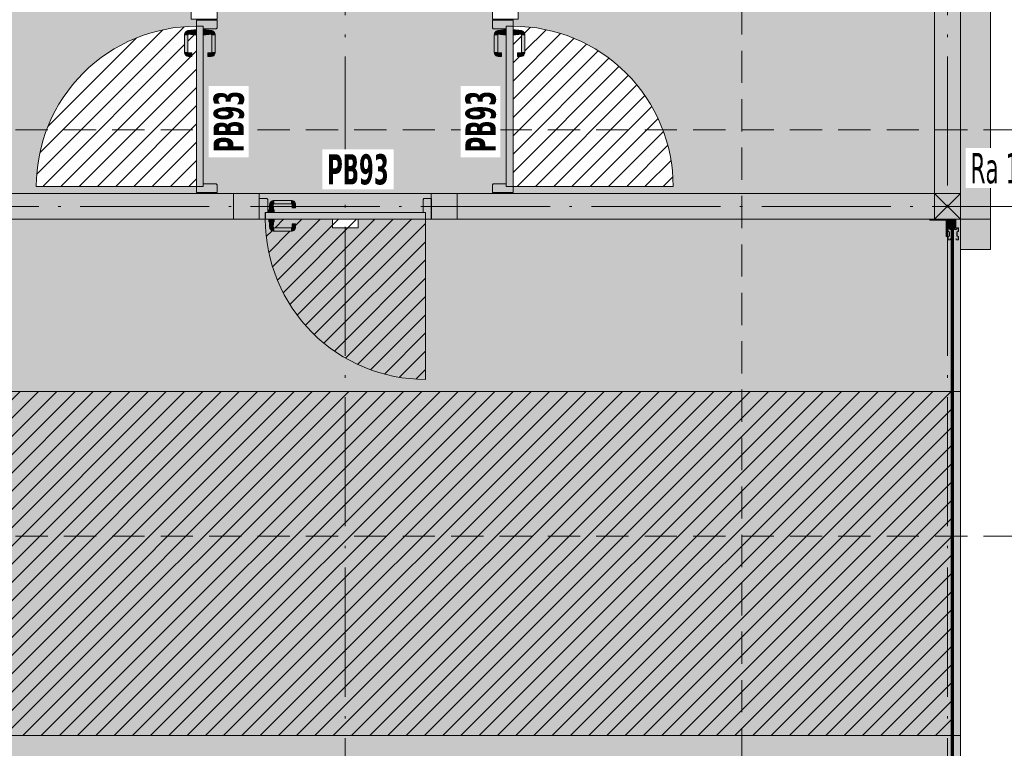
# Model space of a CAD drawing. Header units: millimetres. Extents: x 1567 to 2756, y -116 to 725.
# Tile 250 of 256: x 2311 to 2387, y 93 to 149. Entities that reach past the tile are written whole.
import ezdxf

# ---------------------------------------------------------------- set-up
doc = ezdxf.new("R2010")
doc.units = ezdxf.units.MM
doc.linetypes.add('CADWORK_12', pattern=[3.75, 2.5, -1.25])
doc.linetypes.add('CADWORK_5', pattern=[13.2, 10, -1.5, 0.2, -1.5])
doc.layers.add('Ech.1_75', color=7, linetype='Continuous')
doc.styles.add('tahoma-', font='txt', dxfattribs={"height": 1})
doc.styles.add('tahoma-b', font='txt', dxfattribs={"height": 1})
pattern_1 = [(45, (0, 0), (-0.7071068, 0.7071068), [])]

msp = doc.modelspace()

# ---------------------------------------------------------------- hatches: boundary and pattern name
at = {"layer": 'Ech.1_75', "linetype": 'Continuous', "lineweight": 5, "true_color": 0xf3f3f3, "transparency": 33554687}
for points in [[(2386.414, 179.881), (2383.481, 179.881), (2383.481, 177.948), (2382.014, 177.948), (2382.014, 179.881), (2379.747, 179.881), (2379.747, 177.548), (2384.081, 177.548), (2384.081, 133.948), (2386.414, 133.948), (2386.414, 179.881)], [(2329.747, 135.948), (2327.747, 135.948), (2327.747, 133.948), (2329.747, 133.948), (2329.747, 135.948)], [(2343.081, 135.948), (2329.747, 135.948), (2329.747, 135.548), (2330.347, 135.548), (2330.414, 135.481), (2330.414, 134.481), (2330.494, 134.481), (2330.494, 134.681), (2330.534, 134.681), (2330.534, 134.921), (2330.556, 134.921), (2330.556, 135.068, -0.414214), (2330.889, 135.401), (2332.253, 135.401, -0.414214), (2332.556, 135.098), (2332.556, 134.832), (2332.289, 134.832), (2332.289, 135.098, 0.414214), (2332.253, 135.134), (2330.889, 135.134, 0.414214), (2330.823, 135.068), (2330.823, 134.921), (2330.854, 134.921), (2330.854, 134.681), (2330.894, 134.681), (2330.894, 134.481), (2342.441, 134.481), (2342.441, 135.481), (2342.507, 135.548), (2343.081, 135.548), (2343.081, 135.948)], [(2345.081, 135.948), (2343.081, 135.948), (2343.081, 133.948), (2345.081, 133.948), (2345.081, 135.948)], [(2382.081, 133.948), (2384.081, 133.948), (2384.081, 135.948), (2382.081, 135.948), (2382.081, 133.948)], [(2290.747, 120.614), (2383.374, 120.614), (2383.374, 133.154), (2383.286, 133.154), (2383.197, 133.261), (2383.138, 133.261), (2383.138, 133.023), (2383.227, 132.983), (2383.227, 132.646), (2383.138, 132.606), (2383.138, 132.368), (2383.276, 132.368), (2383.276, 132.454), (2383.296, 132.454), (2383.296, 132.348), (2383.118, 132.348), (2383.118, 132.619), (2383.207, 132.659), (2383.207, 132.97), (2383.118, 133.01), (2383.118, 133.281), (2383.054, 133.281), (2383.054, 132.614), (2382.974, 132.614), (2382.974, 133.868), (2381.721, 133.868), (2381.721, 133.948), (2342.641, 133.948), (2342.641, 134.481), (2342.627, 134.481), (2342.627, 121.541, -0.414214), (2330.22, 133.948), (2330.227, 133.948), (2330.227, 134.481), (2330.214, 134.481), (2330.214, 133.948), (2290.747, 133.948), (2290.747, 120.614)], [(2383.374, 133.154), (2383.286, 133.154), (2383.197, 133.261), (2383.138, 133.261), (2383.138, 133.023), (2383.227, 132.983), (2383.227, 132.646), (2383.138, 132.606), (2383.138, 132.368), (2383.276, 132.368), (2383.276, 132.454), (2383.296, 132.454), (2383.296, 132.348), (2383.118, 132.348), (2383.118, 132.619), (2383.207, 132.659), (2383.207, 132.97), (2383.118, 133.01), (2383.118, 133.281), (2383.054, 133.281), (2383.054, 132.614), (2382.974, 132.614), (2382.974, 133.868), (2381.721, 133.868), (2381.721, 133.948), (2337.414, 133.948), (2337.414, 133.281), (2335.414, 133.281), (2335.414, 133.948), (2290.747, 133.948), (2290.747, 120.614), (2383.374, 120.614), (2383.374, 133.154)], [(2383.667, 133.894), (2383.107, 133.894), (2383.107, 133.334), (2383.667, 133.334), (2383.667, 133.894)], [(2383.667, 133.894), (2383.107, 133.894), (2383.107, 133.334), (2383.667, 133.334), (2383.667, 133.894)], [(2383.721, 133.281), (2383.562, 133.281), (2383.651, 133.174), (2383.74, 133.174), (2383.829, 133.281), (2383.918, 133.281), (2383.918, 133.01), (2383.829, 132.97), (2383.829, 132.659), (2383.918, 132.619), (2383.918, 132.348), (2383.74, 132.348), (2383.74, 132.454), (2383.76, 132.454), (2383.76, 132.368), (2383.898, 132.368), (2383.898, 132.606), (2383.809, 132.646), (2383.809, 132.983), (2383.898, 133.023), (2383.898, 133.261), (2383.838, 133.261), (2383.749, 133.154), (2383.642, 133.154), (2383.553, 133.261), (2383.483, 133.261), (2383.394, 133.154), (2383.534, 133.154), (2383.534, 120.614), (2384.081, 120.614), (2384.081, 133.948), (2383.721, 133.948), (2383.721, 133.281)], [(2384.081, 133.948), (2383.721, 133.948), (2383.721, 133.281), (2383.562, 133.281), (2383.651, 133.174), (2383.74, 133.174), (2383.829, 133.281), (2383.918, 133.281), (2383.918, 133.01), (2383.829, 132.97), (2383.829, 132.659), (2383.918, 132.619), (2383.918, 132.348), (2383.74, 132.348), (2383.74, 132.454), (2383.76, 132.454), (2383.76, 132.368), (2383.898, 132.368), (2383.898, 132.606), (2383.809, 132.646), (2383.809, 132.983), (2383.898, 133.023), (2383.898, 133.261), (2383.838, 133.261), (2383.749, 133.154), (2383.642, 133.154), (2383.553, 133.261), (2383.483, 133.261), (2383.394, 133.154), (2383.534, 133.154), (2383.534, 120.614), (2384.081, 120.614), (2384.081, 133.948)], [(2384.081, 131.614), (2386.414, 131.614), (2386.414, 133.948), (2384.081, 133.948), (2384.081, 131.614)], [(2383.296, 133.174), (2383.385, 133.174), (2383.473, 133.281), (2383.207, 133.281), (2383.296, 133.174)], [(2383.296, 133.174), (2383.385, 133.174), (2383.473, 133.281), (2383.207, 133.281), (2383.296, 133.174)], [(2384.081, 120.614), (2383.534, 120.614), (2383.534, 93.948), (2384.081, 93.948), (2384.081, 120.614)], [(2384.081, 120.614), (2383.534, 120.614), (2383.534, 93.948), (2384.081, 93.948), (2384.081, 120.614)]]:
    msp.add_hatch(color=7, dxfattribs=at).paths.add_polyline_path(points)
h = msp.add_hatch(color=7, dxfattribs=at)
h.paths.add_polyline_path([(2290.747, 135.948), (2382.081, 135.948), (2382.081, 175.548), (2349.814, 175.548), (2349.814, 149.441), (2347.814, 149.441), (2347.814, 175.548), (2326.481, 175.548), (2326.481, 149.441), (2324.481, 149.441), (2324.481, 175.548), (2290.747, 175.548), (2290.747, 135.948)])
h.paths.add_polyline_path([(2347.814, 149.374), (2349.414, 149.374), (2349.414, 148.908), (2348.881, 148.908), (2348.881, 148.894), (2349.414, 148.894), (2349.414, 148.902, -0.414214), (2361.821, 136.494), (2348.881, 136.494), (2348.881, 136.481), (2349.414, 136.481), (2349.414, 136.014), (2347.814, 136.014), (2347.814, 136.614), (2347.881, 136.681), (2348.881, 136.681), (2348.881, 148.228), (2348.681, 148.228), (2348.681, 148.268), (2348.441, 148.268), (2348.441, 148.299), (2348.294, 148.299, 0.414214), (2348.227, 148.232), (2348.227, 146.868, 0.414214), (2348.263, 146.832), (2348.53, 146.832), (2348.53, 146.566), (2348.263, 146.566, -0.414214), (2347.961, 146.868), (2347.961, 148.232, -0.414214), (2348.294, 148.566), (2348.441, 148.566), (2348.441, 148.588), (2348.681, 148.588), (2348.681, 148.628), (2348.881, 148.628), (2348.881, 148.708), (2347.881, 148.708), (2347.814, 148.774), (2347.814, 149.374)])
h.paths.add_polyline_path([(2326.481, 149.374), (2326.481, 148.774), (2326.414, 148.708), (2325.414, 148.708), (2325.414, 148.628), (2325.614, 148.628), (2325.614, 148.588), (2325.854, 148.588), (2325.854, 148.566), (2326.001, 148.566, -0.414214), (2326.334, 148.232), (2326.334, 146.868, -0.414214), (2326.031, 146.566), (2325.764, 146.566), (2325.764, 146.832), (2326.031, 146.832, 0.414214), (2326.067, 146.868), (2326.067, 148.232, 0.414214), (2326.001, 148.299), (2325.854, 148.299), (2325.854, 148.268), (2325.614, 148.268), (2325.614, 148.228), (2325.414, 148.228), (2325.414, 136.681), (2326.414, 136.681), (2326.481, 136.614), (2326.481, 136.014), (2324.881, 136.014), (2324.881, 136.481), (2325.414, 136.481), (2325.414, 136.494), (2312.473, 136.494, -0.414214), (2324.881, 148.902), (2324.881, 148.894), (2325.414, 148.894), (2325.414, 148.908), (2324.881, 148.908), (2324.881, 149.374), (2326.481, 149.374)])
at = {"layer": 'Ech.1_75', "linetype": 'Continuous', "lineweight": 5, "true_color": 0xfdfdfd, "transparency": 33554687}
for points in [[(2382.081, 135.948), (2384.081, 135.948), (2384.081, 175.548), (2382.081, 175.548), (2382.081, 135.948)], [(2290.747, 133.948), (2327.747, 133.948), (2327.747, 135.948), (2290.747, 135.948), (2290.747, 133.948)], [(2382.081, 135.948), (2345.081, 135.948), (2345.081, 133.948), (2382.081, 133.948), (2382.081, 135.948)]]:
    msp.add_hatch(color=7, dxfattribs=at).paths.add_polyline_path(points)
at = {"layer": 'Ech.1_75', "linetype": 'Continuous', "lineweight": 5, "transparency": 33554687}
h = msp.add_hatch(dxfattribs=at)
h.set_pattern_fill('CDWK_11', color=32, style=0, pattern_type=2)
h.set_pattern_definition(pattern_1)
h.paths.add_polyline_path([(2324.881, 148.228), (2324.681, 148.228), (2324.681, 148.268), (2324.441, 148.268), (2324.441, 148.299), (2324.294, 148.299, 0.414214), (2324.227, 148.232), (2324.227, 146.868, 0.414214), (2324.263, 146.832), (2324.53, 146.832), (2324.53, 146.566), (2324.263, 146.566, -0.414214), (2323.961, 146.868), (2323.961, 148.232, -0.414214), (2324.294, 148.566), (2324.441, 148.566), (2324.441, 148.588), (2324.681, 148.588), (2324.681, 148.628), (2324.881, 148.628), (2324.881, 148.902, 0.414214), (2312.473, 136.494), (2324.881, 136.494), (2324.881, 148.228)])
at = {"layer": 'Ech.1_75', "linetype": 'Continuous', "lineweight": 5, "true_color": 0xe0d5d1, "transparency": 33554687}
for points in [[(2325.414, 148.708), (2326.414, 148.708), (2326.481, 148.774), (2326.481, 149.374), (2324.881, 149.374), (2324.881, 148.908), (2325.414, 148.908), (2325.414, 148.708)], [(2348.881, 148.908), (2349.414, 148.908), (2349.414, 149.374), (2347.814, 149.374), (2347.814, 148.774), (2347.881, 148.708), (2348.881, 148.708), (2348.881, 148.908)], [(2325.414, 136.481), (2324.881, 136.481), (2324.881, 136.014), (2326.481, 136.014), (2326.481, 136.614), (2326.414, 136.681), (2325.414, 136.681), (2325.414, 136.481)], [(2348.881, 136.681), (2347.881, 136.681), (2347.814, 136.614), (2347.814, 136.014), (2349.414, 136.014), (2349.414, 136.481), (2348.881, 136.481), (2348.881, 136.681)], [(2330.347, 135.548), (2329.747, 135.548), (2329.747, 133.948), (2330.214, 133.948), (2330.214, 134.481), (2330.414, 134.481), (2330.414, 135.481), (2330.347, 135.548)], [(2343.107, 135.548), (2342.507, 135.548), (2342.441, 135.481), (2342.441, 134.481), (2342.641, 134.481), (2342.641, 133.948), (2343.107, 133.948), (2343.107, 135.548)]]:
    msp.add_hatch(color=254, dxfattribs=at).paths.add_polyline_path(points)
at = {"layer": 'Ech.1_75', "linetype": 'Continuous', "lineweight": 5, "true_color": 0xe3e3e3, "transparency": 33554687}
for points in [[(2324.881, 136.494), (2325.414, 136.494), (2325.414, 148.894), (2324.881, 148.894), (2324.881, 136.494)], [(2348.881, 136.494), (2349.414, 136.494), (2349.414, 148.894), (2348.881, 148.894), (2348.881, 136.494)], [(2330.227, 133.948), (2342.627, 133.948), (2342.627, 134.481), (2330.227, 134.481), (2330.227, 133.948)]]:
    msp.add_hatch(color=254, dxfattribs=at).paths.add_polyline_path(points)
at = {"layer": 'Ech.1_75', "linetype": 'Continuous', "lineweight": 5, "transparency": 33554687}
h = msp.add_hatch(dxfattribs=at)
h.set_pattern_fill('CDWK_11', color=32, style=0, pattern_type=2)
h.set_pattern_definition(pattern_1)
h.paths.add_polyline_path([(2349.414, 148.628), (2349.614, 148.628), (2349.614, 148.588), (2349.854, 148.588), (2349.854, 148.566), (2350.001, 148.566, -0.414214), (2350.334, 148.232), (2350.334, 146.868, -0.414214), (2350.031, 146.566), (2349.764, 146.566), (2349.764, 146.832), (2350.031, 146.832, 0.414214), (2350.067, 146.868), (2350.067, 148.232, 0.414214), (2350.001, 148.299), (2349.854, 148.299), (2349.854, 148.268), (2349.614, 148.268), (2349.614, 148.228), (2349.414, 148.228), (2349.414, 136.494), (2361.821, 136.494, 0.414214), (2349.414, 148.902), (2349.414, 148.628)])
at = {"layer": 'Ech.1_75', "linetype": 'Continuous', "lineweight": 5, "true_color": 0xcecece, "transparency": 33554687}
for points in [[(2323.961, 148.232), (2324.227, 148.232, -0.414214), (2324.294, 148.299), (2324.294, 148.566, 0.414214), (2323.961, 148.232)], [(2324.227, 148.232), (2323.961, 148.232), (2323.961, 146.868), (2324.227, 146.868), (2324.227, 148.232)], [(2324.294, 148.299), (2324.441, 148.299), (2324.441, 148.566), (2324.294, 148.566), (2324.294, 148.299)], [(2324.681, 148.588), (2324.441, 148.588), (2324.441, 148.268), (2324.681, 148.268), (2324.681, 148.588)], [(2324.881, 148.628), (2324.681, 148.628), (2324.681, 148.228), (2324.881, 148.228), (2324.881, 148.628)], [(2325.614, 148.628), (2325.414, 148.628), (2325.414, 148.228), (2325.614, 148.228), (2325.614, 148.628)], [(2325.614, 148.268), (2325.854, 148.268), (2325.854, 148.588), (2325.614, 148.588), (2325.614, 148.268)], [(2326.001, 148.566), (2325.854, 148.566), (2325.854, 148.299), (2326.001, 148.299), (2326.001, 148.566)], [(2326.067, 148.232), (2326.334, 148.232, 0.414214), (2326.001, 148.566), (2326.001, 148.299, -0.414214), (2326.067, 148.232)], [(2326.334, 148.232), (2326.067, 148.232), (2326.067, 146.868), (2326.334, 146.868), (2326.334, 148.232)], [(2347.961, 148.232), (2348.227, 148.232, -0.414214), (2348.294, 148.299), (2348.294, 148.566, 0.414214), (2347.961, 148.232)], [(2348.227, 148.232), (2347.961, 148.232), (2347.961, 146.868), (2348.227, 146.868), (2348.227, 148.232)], [(2348.294, 148.299), (2348.441, 148.299), (2348.441, 148.566), (2348.294, 148.566), (2348.294, 148.299)], [(2348.681, 148.588), (2348.441, 148.588), (2348.441, 148.268), (2348.681, 148.268), (2348.681, 148.588)], [(2348.881, 148.628), (2348.681, 148.628), (2348.681, 148.228), (2348.881, 148.228), (2348.881, 148.628)], [(2349.614, 148.628), (2349.414, 148.628), (2349.414, 148.228), (2349.614, 148.228), (2349.614, 148.628)], [(2349.614, 148.268), (2349.854, 148.268), (2349.854, 148.588), (2349.614, 148.588), (2349.614, 148.268)], [(2350.001, 148.566), (2349.854, 148.566), (2349.854, 148.299), (2350.001, 148.299), (2350.001, 148.566)], [(2350.067, 148.232), (2350.334, 148.232, 0.414214), (2350.001, 148.566), (2350.001, 148.299, -0.414214), (2350.067, 148.232)], [(2350.334, 148.232), (2350.067, 148.232), (2350.067, 146.868), (2350.334, 146.868), (2350.334, 148.232)], [(2324.227, 146.868), (2323.961, 146.868, 0.414214), (2324.263, 146.566), (2324.263, 146.832, -0.414214), (2324.227, 146.868)], [(2324.53, 146.832), (2324.263, 146.832), (2324.263, 146.566), (2324.53, 146.566), (2324.53, 146.832)], [(2325.764, 146.566), (2326.031, 146.566), (2326.031, 146.832), (2325.764, 146.832), (2325.764, 146.566)], [(2326.334, 146.868), (2326.067, 146.868, -0.414214), (2326.031, 146.832), (2326.031, 146.566, 0.414214), (2326.334, 146.868)], [(2348.227, 146.868), (2347.961, 146.868, 0.414214), (2348.263, 146.566), (2348.263, 146.832, -0.414214), (2348.227, 146.868)], [(2348.53, 146.832), (2348.263, 146.832), (2348.263, 146.566), (2348.53, 146.566), (2348.53, 146.832)], [(2349.764, 146.566), (2350.031, 146.566), (2350.031, 146.832), (2349.764, 146.832), (2349.764, 146.566)], [(2350.334, 146.868), (2350.067, 146.868, -0.414214), (2350.031, 146.832), (2350.031, 146.566, 0.414214), (2350.334, 146.868)], [(2330.556, 135.068), (2330.823, 135.068, -0.414214), (2330.889, 135.134), (2330.889, 135.401, 0.414214), (2330.556, 135.068)], [(2330.556, 134.921), (2330.823, 134.921), (2330.823, 135.068), (2330.556, 135.068), (2330.556, 134.921)], [(2332.253, 135.401), (2330.889, 135.401), (2330.889, 135.134), (2332.253, 135.134), (2332.253, 135.401)], [(2332.289, 135.098), (2332.556, 135.098, 0.414214), (2332.253, 135.401), (2332.253, 135.134, -0.414214), (2332.289, 135.098)], [(2332.556, 135.098), (2332.289, 135.098), (2332.289, 134.832), (2332.556, 134.832), (2332.556, 135.098)], [(2330.894, 134.681), (2330.494, 134.681), (2330.494, 134.481), (2330.894, 134.481), (2330.894, 134.681)], [(2330.854, 134.921), (2330.534, 134.921), (2330.534, 134.681), (2330.854, 134.681), (2330.854, 134.921)], [(2330.894, 133.948), (2330.494, 133.948), (2330.494, 133.748), (2330.894, 133.748), (2330.894, 133.948)], [(2330.534, 133.508), (2330.854, 133.508), (2330.854, 133.748), (2330.534, 133.748), (2330.534, 133.508)], [(2332.289, 133.331), (2332.556, 133.331), (2332.556, 133.597), (2332.289, 133.597), (2332.289, 133.331)], [(2330.823, 133.508), (2330.556, 133.508), (2330.556, 133.361), (2330.823, 133.361), (2330.823, 133.508)], [(2330.823, 133.361), (2330.556, 133.361, 0.414214), (2330.889, 133.028), (2330.889, 133.294, -0.414214), (2330.823, 133.361)], [(2332.253, 133.294), (2330.889, 133.294), (2330.889, 133.028), (2332.253, 133.028), (2332.253, 133.294)], [(2332.556, 133.331), (2332.289, 133.331, -0.414214), (2332.253, 133.294), (2332.253, 133.028, 0.414214), (2332.556, 133.331)]]:
    msp.add_hatch(color=254, dxfattribs=at).paths.add_polyline_path(points)
at = {"layer": 'Ech.1_75', "linetype": 'Continuous', "lineweight": 5, "true_color": 0xdcdcdc, "transparency": 33554687}
for points in [[(2384.081, 135.948), (2382.081, 135.948), (2382.081, 133.948), (2384.081, 133.948), (2384.081, 135.948)], [(2290.747, 93.948), (2383.374, 93.948), (2383.374, 120.614), (2290.747, 120.614), (2290.747, 93.948)]]:
    msp.add_hatch(color=254, dxfattribs=at).paths.add_polyline_path(points)
at = {"layer": 'Ech.1_75', "linetype": 'Continuous', "lineweight": 5, "transparency": 33554687}
h = msp.add_hatch(dxfattribs=at)
h.set_pattern_fill('CDWK_11', color=32, style=0, pattern_type=2)
h.set_pattern_definition(pattern_1)
h.paths.add_polyline_path([(2342.627, 133.948), (2330.894, 133.948), (2330.894, 133.748), (2330.854, 133.748), (2330.854, 133.508), (2330.823, 133.508), (2330.823, 133.361, 0.414214), (2330.889, 133.294), (2332.253, 133.294, 0.414214), (2332.289, 133.331), (2332.289, 133.597), (2332.556, 133.597), (2332.556, 133.331, -0.414214), (2332.253, 133.028), (2330.889, 133.028, -0.414214), (2330.556, 133.361), (2330.556, 133.508), (2330.534, 133.508), (2330.534, 133.748), (2330.494, 133.748), (2330.494, 133.948), (2330.22, 133.948, 0.414214), (2342.627, 121.541), (2342.627, 133.948)])
at = {"layer": 'Ech.1_75', "linetype": 'Continuous', "lineweight": 5, "true_color": 0xb3b3b3, "transparency": 33554687}
for points in [[(2381.721, 133.868), (2382.974, 133.868), (2382.974, 132.614), (2383.054, 132.614), (2383.054, 133.948), (2381.721, 133.948), (2381.721, 133.868)], [(2383.118, 132.348), (2383.296, 132.348), (2383.296, 132.454), (2383.276, 132.454), (2383.276, 132.368), (2383.138, 132.368), (2383.138, 132.606), (2383.227, 132.646), (2383.227, 132.983), (2383.138, 133.023), (2383.138, 133.261), (2383.197, 133.261), (2383.286, 133.154), (2383.394, 133.154), (2383.483, 133.261), (2383.553, 133.261), (2383.642, 133.154), (2383.749, 133.154), (2383.838, 133.261), (2383.898, 133.261), (2383.898, 133.023), (2383.809, 132.983), (2383.809, 132.646), (2383.898, 132.606), (2383.898, 132.368), (2383.76, 132.368), (2383.76, 132.454), (2383.74, 132.454), (2383.74, 132.348), (2383.918, 132.348), (2383.918, 132.619), (2383.829, 132.659), (2383.829, 132.97), (2383.918, 133.01), (2383.918, 133.281), (2383.829, 133.281), (2383.74, 133.174), (2383.651, 133.174), (2383.562, 133.281), (2383.473, 133.281), (2383.385, 133.174), (2383.296, 133.174), (2383.207, 133.281), (2383.118, 133.281), (2383.118, 133.01), (2383.207, 132.97), (2383.207, 132.659), (2383.118, 132.619), (2383.118, 132.348)]]:
    msp.add_hatch(color=253, dxfattribs=at).paths.add_polyline_path(points)
at = {"layer": 'Ech.1_75', "linetype": 'Continuous', "lineweight": 5, "true_color": 0xb3f7f7, "transparency": 33554687}
for points in [[(2383.054, 133.948), (2381.721, 133.948), (2381.721, 133.868), (2382.974, 133.868), (2382.974, 132.614), (2383.054, 132.614), (2383.054, 133.948)], [(2383.118, 132.348), (2383.296, 132.348), (2383.296, 132.454), (2383.276, 132.454), (2383.276, 132.368), (2383.138, 132.368), (2383.138, 132.606), (2383.227, 132.646), (2383.227, 132.983), (2383.138, 133.023), (2383.138, 133.261), (2383.197, 133.261), (2383.286, 133.154), (2383.394, 133.154), (2383.483, 133.261), (2383.553, 133.261), (2383.642, 133.154), (2383.749, 133.154), (2383.838, 133.261), (2383.898, 133.261), (2383.898, 133.023), (2383.809, 132.983), (2383.809, 132.646), (2383.898, 132.606), (2383.898, 132.368), (2383.76, 132.368), (2383.76, 132.454), (2383.74, 132.454), (2383.74, 132.348), (2383.918, 132.348), (2383.918, 132.619), (2383.829, 132.659), (2383.829, 132.97), (2383.918, 133.01), (2383.918, 133.281), (2383.829, 133.281), (2383.74, 133.174), (2383.651, 133.174), (2383.562, 133.281), (2383.473, 133.281), (2383.385, 133.174), (2383.296, 133.174), (2383.207, 133.281), (2383.118, 133.281), (2383.118, 133.01), (2383.207, 132.97), (2383.207, 132.659), (2383.118, 132.619), (2383.118, 132.348)]]:
    msp.add_hatch(color=131, dxfattribs=at).paths.add_polyline_path(points)
at = {"layer": 'Ech.1_75', "linetype": 'Continuous', "lineweight": 5, "true_color": 0xb3b3b3, "transparency": 33554687}
h = msp.add_hatch(color=253, dxfattribs=at)
h.paths.add_polyline_path([(2383.721, 133.948), (2383.054, 133.948), (2383.054, 133.281), (2383.568, 133.281), (2383.721, 133.281), (2383.721, 133.948)])
h.paths.add_polyline_path([(2383.107, 133.894), (2383.667, 133.894), (2383.667, 133.334), (2383.568, 133.334), (2383.107, 133.334), (2383.107, 133.894)])
at = {"layer": 'Ech.1_75', "linetype": 'Continuous', "lineweight": 5, "true_color": 0xb3d6f7, "transparency": 33554687}
for points in [[(2383.374, 81.408), (2383.415, 81.408), (2383.415, 133.154), (2383.374, 133.154), (2383.374, 81.408)], [(2383.374, 81.408), (2383.415, 81.408), (2383.415, 133.154), (2383.374, 133.154), (2383.374, 81.408)], [(2383.415, 81.408), (2383.476, 81.408), (2383.476, 133.154), (2383.415, 133.154), (2383.415, 81.408)], [(2383.415, 81.408), (2383.476, 81.408), (2383.476, 133.154), (2383.415, 133.154), (2383.415, 81.408)], [(2383.476, 81.408), (2383.518, 81.408), (2383.518, 133.154), (2383.476, 133.154), (2383.476, 81.408)], [(2383.476, 81.408), (2383.518, 81.408), (2383.518, 133.154), (2383.476, 133.154), (2383.476, 81.408)], [(2383.534, 133.154), (2383.518, 133.154), (2383.518, 81.408), (2383.534, 81.408), (2383.534, 133.154)], [(2383.534, 133.154), (2383.518, 133.154), (2383.518, 81.408), (2383.534, 81.408), (2383.534, 133.154)]]:
    msp.add_hatch(color=254, dxfattribs=at).paths.add_polyline_path(points)
at = {"layer": 'Ech.1_75', "linetype": 'Continuous', "lineweight": 5, "transparency": 33554687}
h = msp.add_hatch(dxfattribs=at)
h.set_pattern_fill('CDWK_11', style=0, pattern_type=2)
h.set_pattern_definition(pattern_1)
h.paths.add_polyline_path([(2290.747, 93.948), (2383.374, 93.948), (2383.374, 120.614), (2290.747, 120.614), (2290.747, 93.948)])
at = {"layer": 'Ech.1_75', "linetype": 'Continuous', "lineweight": 5, "true_color": 0xf3f3f3, "transparency": 33554687}
h = msp.add_hatch(color=7, dxfattribs=at)
h.paths.add_polyline_path([(2337.747, 93.948), (2290.747, 93.948), (2290.747, 80.614), (2291.414, 80.614), (2291.414, 78.614), (2290.747, 78.614), (2290.747, 25.281), (2291.414, 25.281), (2291.414, 23.281), (2335.081, 23.281), (2335.081, 25.614), (2337.747, 25.614), (2337.747, 23.281), (2382.081, 23.281), (2382.081, 40.614), (2383.414, 40.614), (2383.414, 41.481), (2383.547, 41.481), (2383.547, 42.014), (2382.881, 42.014), (2382.881, 42.414), (2381.762, 42.414), (2381.762, 42.548), (2381.795, 42.548), (2381.795, 50.814), (2381.762, 50.814), (2381.762, 50.948), (2382.881, 50.948), (2382.881, 51.348), (2383.547, 51.348), (2383.547, 62.414), (2383.414, 62.414), (2383.414, 63.281), (2382.081, 63.281), (2382.081, 78.614), (2381.414, 78.614), (2381.414, 80.614), (2381.721, 80.614), (2381.721, 80.694), (2382.974, 80.694), (2382.974, 81.948), (2383.054, 81.948), (2383.054, 82.214), (2383.232, 82.214), (2383.232, 82.108), (2383.212, 82.108), (2383.212, 82.194), (2383.074, 82.194), (2383.074, 81.956), (2383.163, 81.916), (2383.163, 81.579), (2383.074, 81.539), (2383.074, 81.301), (2383.133, 81.301), (2383.222, 81.408), (2383.33, 81.408), (2383.419, 81.301), (2383.489, 81.301), (2383.578, 81.408), (2383.685, 81.408), (2383.774, 81.301), (2383.834, 81.301), (2383.834, 81.539), (2383.745, 81.579), (2383.745, 81.916), (2383.834, 81.956), (2383.834, 82.194), (2383.696, 82.194), (2383.696, 82.108), (2383.676, 82.108), (2383.676, 82.214), (2383.854, 82.214), (2383.854, 81.943), (2383.765, 81.903), (2383.765, 81.592), (2383.854, 81.552), (2383.854, 81.281), (2383.765, 81.281), (2383.676, 81.388), (2383.587, 81.388), (2383.498, 81.281), (2383.721, 81.281), (2383.721, 80.614), (2384.081, 80.614), (2384.081, 93.948), (2383.534, 93.948), (2383.534, 81.408), (2383.374, 81.408), (2383.374, 93.948), (2337.747, 93.948)])
h.paths.add_polyline_path([(2337.747, 80.948), (2337.747, 78.281), (2335.081, 78.281), (2335.081, 80.948), (2337.747, 80.948)])
h = msp.add_hatch(color=7, dxfattribs=at)
h.paths.add_polyline_path([(2337.747, 93.948), (2290.747, 93.948), (2290.747, 80.614), (2291.414, 80.614), (2291.414, 78.614), (2290.747, 78.614), (2290.747, 25.281), (2291.414, 25.281), (2291.414, 23.281), (2335.081, 23.281), (2335.081, 25.614), (2337.747, 25.614), (2337.747, 23.281), (2382.081, 23.281), (2382.081, 40.614), (2383.414, 40.614), (2383.414, 41.481), (2383.547, 41.481), (2383.547, 42.014), (2382.881, 42.014), (2382.881, 42.414), (2381.762, 42.414), (2381.762, 42.548), (2381.795, 42.548), (2381.795, 50.814), (2381.762, 50.814), (2381.762, 50.948), (2382.881, 50.948), (2382.881, 51.348), (2383.547, 51.348), (2383.547, 62.414), (2383.414, 62.414), (2383.414, 63.281), (2382.081, 63.281), (2382.081, 78.614), (2381.414, 78.614), (2381.414, 80.614), (2381.721, 80.614), (2381.721, 80.694), (2382.974, 80.694), (2382.974, 81.948), (2383.054, 81.948), (2383.054, 82.214), (2383.232, 82.214), (2383.232, 82.108), (2383.212, 82.108), (2383.212, 82.194), (2383.074, 82.194), (2383.074, 81.956), (2383.163, 81.916), (2383.163, 81.579), (2383.074, 81.539), (2383.074, 81.301), (2383.133, 81.301), (2383.222, 81.408), (2383.33, 81.408), (2383.419, 81.301), (2383.489, 81.301), (2383.578, 81.408), (2383.685, 81.408), (2383.774, 81.301), (2383.834, 81.301), (2383.834, 81.539), (2383.745, 81.579), (2383.745, 81.916), (2383.834, 81.956), (2383.834, 82.194), (2383.696, 82.194), (2383.696, 82.108), (2383.676, 82.108), (2383.676, 82.214), (2383.854, 82.214), (2383.854, 81.943), (2383.765, 81.903), (2383.765, 81.592), (2383.854, 81.552), (2383.854, 81.281), (2383.765, 81.281), (2383.676, 81.388), (2383.587, 81.388), (2383.498, 81.281), (2383.721, 81.281), (2383.721, 80.614), (2384.081, 80.614), (2384.081, 93.948), (2383.534, 93.948), (2383.534, 81.408), (2383.374, 81.408), (2383.374, 93.948), (2337.747, 93.948)])
h.paths.add_polyline_path([(2337.747, 80.948), (2337.747, 78.281), (2335.081, 78.281), (2335.081, 80.948), (2337.747, 80.948)])

# ---------------------------------------------------------------- linework, layer by layer
at = {"layer": 'Ech.1_75', "color": 9, "linetype": 'Continuous', "lineweight": 5, "transparency": 33554687}
for p, q in [((2382.081, 135.948), (2384.081, 133.948)), ((2382.081, 133.948), (2384.081, 135.948))]:
    msp.add_line(p, q, dxfattribs=at)
at = {"layer": 'Ech.1_75', "color": 7, "linetype": 'CADWORK_5', "lineweight": 5}
for points in [[(2336.414, -101.035), (2336.414, 201.614)], [(2383.081, -101.035), (2383.081, 201.614)], [(2263.081, 134.948), (2422.423, 134.948)]]:
    msp.add_lwpolyline(points, dxfattribs=at)
at = {"layer": 'Ech.1_75', "color": 190, "linetype": 'CADWORK_12', "lineweight": 5}
for points in [[(2367.133, -102.993), (2367.133, 198.735)], [(2277.115, 140.885), (2398.408, 140.885)], [(2277.115, 109.403), (2398.408, 109.403)]]:
    msp.add_lwpolyline(points, dxfattribs=at)
at = {"layer": 'Ech.1_75', "color": 7, "linetype": 'Continuous', "lineweight": 5}
for points in [[(2386.414, 179.881), (2383.481, 179.881), (2383.481, 177.948), (2382.014, 177.948), (2382.014, 179.881), (2379.747, 179.881), (2379.747, 177.548), (2384.081, 177.548), (2384.081, 133.948), (2386.414, 133.948), (2386.414, 179.881)], [(2290.747, 135.948), (2382.081, 135.948), (2382.081, 175.548), (2349.814, 175.548), (2349.814, 149.441), (2347.814, 149.441), (2347.814, 175.548), (2326.481, 175.548), (2326.481, 149.441), (2324.481, 149.441), (2324.481, 175.548), (2290.747, 175.548), (2290.747, 135.948)], [(2382.081, 135.948), (2384.081, 135.948), (2384.081, 175.548), (2382.081, 175.548), (2382.081, 135.948)], [(2325.414, 148.708), (2326.414, 148.708), (2326.481, 148.774), (2326.481, 149.374), (2324.881, 149.374), (2324.881, 148.908), (2325.414, 148.908), (2325.414, 148.708)], [(2324.881, 136.494), (2325.414, 136.494), (2325.414, 148.894), (2324.881, 148.894), (2324.881, 136.494)], [(2348.881, 148.908), (2349.414, 148.908), (2349.414, 149.374), (2347.814, 149.374), (2347.814, 148.774), (2347.881, 148.708), (2348.881, 148.708), (2348.881, 148.908)], [(2348.881, 136.494), (2349.414, 136.494), (2349.414, 148.894), (2348.881, 148.894), (2348.881, 136.494)], [(2324.227, 148.232), (2323.961, 148.232), (2323.961, 146.868), (2324.227, 146.868), (2324.227, 148.232)], [(2324.294, 148.299), (2324.441, 148.299), (2324.441, 148.566), (2324.294, 148.566), (2324.294, 148.299)], [(2324.681, 148.588), (2324.441, 148.588), (2324.441, 148.268), (2324.681, 148.268), (2324.681, 148.588)], [(2324.881, 148.628), (2324.681, 148.628), (2324.681, 148.228), (2324.881, 148.228), (2324.881, 148.628)], [(2325.614, 148.628), (2325.414, 148.628), (2325.414, 148.228), (2325.614, 148.228), (2325.614, 148.628)], [(2325.614, 148.268), (2325.854, 148.268), (2325.854, 148.588), (2325.614, 148.588), (2325.614, 148.268)], [(2326.001, 148.566), (2325.854, 148.566), (2325.854, 148.299), (2326.001, 148.299), (2326.001, 148.566)], [(2326.334, 148.232), (2326.067, 148.232), (2326.067, 146.868), (2326.334, 146.868), (2326.334, 148.232)], [(2348.227, 148.232), (2347.961, 148.232), (2347.961, 146.868), (2348.227, 146.868), (2348.227, 148.232)], [(2348.294, 148.299), (2348.441, 148.299), (2348.441, 148.566), (2348.294, 148.566), (2348.294, 148.299)], [(2348.681, 148.588), (2348.441, 148.588), (2348.441, 148.268), (2348.681, 148.268), (2348.681, 148.588)], [(2348.881, 148.628), (2348.681, 148.628), (2348.681, 148.228), (2348.881, 148.228), (2348.881, 148.628)], [(2349.614, 148.628), (2349.414, 148.628), (2349.414, 148.228), (2349.614, 148.228), (2349.614, 148.628)], [(2349.614, 148.268), (2349.854, 148.268), (2349.854, 148.588), (2349.614, 148.588), (2349.614, 148.268)], [(2350.001, 148.566), (2349.854, 148.566), (2349.854, 148.299), (2350.001, 148.299), (2350.001, 148.566)], [(2350.334, 148.232), (2350.067, 148.232), (2350.067, 146.868), (2350.334, 146.868), (2350.334, 148.232)], [(2324.53, 146.832), (2324.263, 146.832), (2324.263, 146.566), (2324.53, 146.566), (2324.53, 146.832)], [(2325.764, 146.566), (2326.031, 146.566), (2326.031, 146.832), (2325.764, 146.832), (2325.764, 146.566)], [(2348.53, 146.832), (2348.263, 146.832), (2348.263, 146.566), (2348.53, 146.566), (2348.53, 146.832)], [(2349.764, 146.566), (2350.031, 146.566), (2350.031, 146.832), (2349.764, 146.832), (2349.764, 146.566)], [(2325.414, 136.481), (2324.881, 136.481), (2324.881, 136.014), (2326.481, 136.014), (2326.481, 136.614), (2326.414, 136.681), (2325.414, 136.681), (2325.414, 136.481)], [(2348.881, 136.681), (2347.881, 136.681), (2347.814, 136.614), (2347.814, 136.014), (2349.414, 136.014), (2349.414, 136.481), (2348.881, 136.481), (2348.881, 136.681)], [(2290.747, 133.948), (2327.747, 133.948), (2327.747, 135.948), (2290.747, 135.948), (2290.747, 133.948)], [(2329.747, 135.948), (2327.747, 135.948), (2327.747, 133.948), (2329.747, 133.948), (2329.747, 135.948)], [(2345.081, 135.948), (2343.081, 135.948), (2343.081, 133.948), (2345.081, 133.948), (2345.081, 135.948)], [(2382.081, 135.948), (2345.081, 135.948), (2345.081, 133.948), (2382.081, 133.948), (2382.081, 135.948)], [(2382.081, 133.948), (2384.081, 133.948), (2384.081, 135.948), (2382.081, 135.948), (2382.081, 133.948)], [(2384.081, 135.948), (2382.081, 135.948), (2382.081, 133.948), (2384.081, 133.948), (2384.081, 135.948)], [(2330.347, 135.548), (2329.747, 135.548), (2329.747, 133.948), (2330.214, 133.948), (2330.214, 134.481), (2330.414, 134.481), (2330.414, 135.481), (2330.347, 135.548)], [(2330.556, 134.921), (2330.823, 134.921), (2330.823, 135.068), (2330.556, 135.068), (2330.556, 134.921)], [(2332.253, 135.401), (2330.889, 135.401), (2330.889, 135.134), (2332.253, 135.134), (2332.253, 135.401)], [(2332.556, 135.098), (2332.289, 135.098), (2332.289, 134.832), (2332.556, 134.832), (2332.556, 135.098)], [(2343.107, 135.548), (2342.507, 135.548), (2342.441, 135.481), (2342.441, 134.481), (2342.641, 134.481), (2342.641, 133.948), (2343.107, 133.948), (2343.107, 135.548)], [(2330.227, 133.948), (2342.627, 133.948), (2342.627, 134.481), (2330.227, 134.481), (2330.227, 133.948)], [(2330.894, 134.681), (2330.494, 134.681), (2330.494, 134.481), (2330.894, 134.481), (2330.894, 134.681)], [(2330.854, 134.921), (2330.534, 134.921), (2330.534, 134.681), (2330.854, 134.681), (2330.854, 134.921)], [(2330.894, 133.948), (2330.494, 133.948), (2330.494, 133.748), (2330.894, 133.748), (2330.894, 133.948)], [(2330.534, 133.508), (2330.854, 133.508), (2330.854, 133.748), (2330.534, 133.748), (2330.534, 133.508)], [(2332.289, 133.331), (2332.556, 133.331), (2332.556, 133.597), (2332.289, 133.597), (2332.289, 133.331)], [(2381.721, 133.868), (2382.974, 133.868), (2382.974, 132.614), (2383.054, 132.614), (2383.054, 133.948), (2381.721, 133.948), (2381.721, 133.868)], [(2383.054, 133.948), (2381.721, 133.948), (2381.721, 133.868), (2382.974, 133.868), (2382.974, 132.614), (2383.054, 132.614), (2383.054, 133.948)], [(2383.721, 133.948), (2383.054, 133.948), (2383.054, 133.281), (2383.568, 133.281), (2383.721, 133.281), (2383.721, 133.948)], [(2383.107, 133.894), (2383.667, 133.894), (2383.667, 133.334), (2383.568, 133.334), (2383.107, 133.334), (2383.107, 133.894)], [(2383.667, 133.894), (2383.107, 133.894), (2383.107, 133.334), (2383.667, 133.334), (2383.667, 133.894)], [(2383.667, 133.894), (2383.107, 133.894), (2383.107, 133.334), (2383.667, 133.334), (2383.667, 133.894)], [(2383.721, 133.281), (2383.562, 133.281), (2383.651, 133.174), (2383.74, 133.174), (2383.829, 133.281), (2383.918, 133.281), (2383.918, 133.01), (2383.829, 132.97), (2383.829, 132.659), (2383.918, 132.619), (2383.918, 132.348), (2383.74, 132.348), (2383.74, 132.454), (2383.76, 132.454), (2383.76, 132.368), (2383.898, 132.368), (2383.898, 132.606), (2383.809, 132.646), (2383.809, 132.983), (2383.898, 133.023), (2383.898, 133.261), (2383.838, 133.261), (2383.749, 133.154), (2383.642, 133.154), (2383.553, 133.261), (2383.483, 133.261), (2383.394, 133.154), (2383.534, 133.154), (2383.534, 120.614), (2384.081, 120.614), (2384.081, 133.948), (2383.721, 133.948), (2383.721, 133.281)], [(2384.081, 133.948), (2383.721, 133.948), (2383.721, 133.281), (2383.562, 133.281), (2383.651, 133.174), (2383.74, 133.174), (2383.829, 133.281), (2383.918, 133.281), (2383.918, 133.01), (2383.829, 132.97), (2383.829, 132.659), (2383.918, 132.619), (2383.918, 132.348), (2383.74, 132.348), (2383.74, 132.454), (2383.76, 132.454), (2383.76, 132.368), (2383.898, 132.368), (2383.898, 132.606), (2383.809, 132.646), (2383.809, 132.983), (2383.898, 133.023), (2383.898, 133.261), (2383.838, 133.261), (2383.749, 133.154), (2383.642, 133.154), (2383.553, 133.261), (2383.483, 133.261), (2383.394, 133.154), (2383.534, 133.154), (2383.534, 120.614), (2384.081, 120.614), (2384.081, 133.948)], [(2384.081, 131.614), (2386.414, 131.614), (2386.414, 133.948), (2384.081, 133.948), (2384.081, 131.614)], [(2330.823, 133.508), (2330.556, 133.508), (2330.556, 133.361), (2330.823, 133.361), (2330.823, 133.508)], [(2332.253, 133.294), (2330.889, 133.294), (2330.889, 133.028), (2332.253, 133.028), (2332.253, 133.294)], [(2383.118, 132.348), (2383.296, 132.348), (2383.296, 132.454), (2383.276, 132.454), (2383.276, 132.368), (2383.138, 132.368), (2383.138, 132.606), (2383.227, 132.646), (2383.227, 132.983), (2383.138, 133.023), (2383.138, 133.261), (2383.197, 133.261), (2383.286, 133.154), (2383.394, 133.154), (2383.483, 133.261), (2383.553, 133.261), (2383.642, 133.154), (2383.749, 133.154), (2383.838, 133.261), (2383.898, 133.261), (2383.898, 133.023), (2383.809, 132.983), (2383.809, 132.646), (2383.898, 132.606), (2383.898, 132.368), (2383.76, 132.368), (2383.76, 132.454), (2383.74, 132.454), (2383.74, 132.348), (2383.918, 132.348), (2383.918, 132.619), (2383.829, 132.659), (2383.829, 132.97), (2383.918, 133.01), (2383.918, 133.281), (2383.829, 133.281), (2383.74, 133.174), (2383.651, 133.174), (2383.562, 133.281), (2383.473, 133.281), (2383.385, 133.174), (2383.296, 133.174), (2383.207, 133.281), (2383.118, 133.281), (2383.118, 133.01), (2383.207, 132.97), (2383.207, 132.659), (2383.118, 132.619), (2383.118, 132.348)], [(2383.118, 132.348), (2383.296, 132.348), (2383.296, 132.454), (2383.276, 132.454), (2383.276, 132.368), (2383.138, 132.368), (2383.138, 132.606), (2383.227, 132.646), (2383.227, 132.983), (2383.138, 133.023), (2383.138, 133.261), (2383.197, 133.261), (2383.286, 133.154), (2383.394, 133.154), (2383.483, 133.261), (2383.553, 133.261), (2383.642, 133.154), (2383.749, 133.154), (2383.838, 133.261), (2383.898, 133.261), (2383.898, 133.023), (2383.809, 132.983), (2383.809, 132.646), (2383.898, 132.606), (2383.898, 132.368), (2383.76, 132.368), (2383.76, 132.454), (2383.74, 132.454), (2383.74, 132.348), (2383.918, 132.348), (2383.918, 132.619), (2383.829, 132.659), (2383.829, 132.97), (2383.918, 133.01), (2383.918, 133.281), (2383.829, 133.281), (2383.74, 133.174), (2383.651, 133.174), (2383.562, 133.281), (2383.473, 133.281), (2383.385, 133.174), (2383.296, 133.174), (2383.207, 133.281), (2383.118, 133.281), (2383.118, 133.01), (2383.207, 132.97), (2383.207, 132.659), (2383.118, 132.619), (2383.118, 132.348)], [(2383.296, 133.174), (2383.385, 133.174), (2383.473, 133.281), (2383.207, 133.281), (2383.296, 133.174)], [(2383.296, 133.174), (2383.385, 133.174), (2383.473, 133.281), (2383.207, 133.281), (2383.296, 133.174)], [(2383.374, 81.408), (2383.415, 81.408), (2383.415, 133.154), (2383.374, 133.154), (2383.374, 81.408)], [(2383.374, 81.408), (2383.415, 81.408), (2383.415, 133.154), (2383.374, 133.154), (2383.374, 81.408)], [(2383.415, 81.408), (2383.476, 81.408), (2383.476, 133.154), (2383.415, 133.154), (2383.415, 81.408)], [(2383.415, 81.408), (2383.476, 81.408), (2383.476, 133.154), (2383.415, 133.154), (2383.415, 81.408)], [(2383.476, 81.408), (2383.518, 81.408), (2383.518, 133.154), (2383.476, 133.154), (2383.476, 81.408)], [(2383.476, 81.408), (2383.518, 81.408), (2383.518, 133.154), (2383.476, 133.154), (2383.476, 81.408)], [(2383.534, 133.154), (2383.518, 133.154), (2383.518, 81.408), (2383.534, 81.408), (2383.534, 133.154)], [(2383.534, 133.154), (2383.518, 133.154), (2383.518, 81.408), (2383.534, 81.408), (2383.534, 133.154)], [(2290.747, 93.948), (2383.374, 93.948), (2383.374, 120.614), (2290.747, 120.614), (2290.747, 93.948)], [(2384.081, 120.614), (2383.534, 120.614), (2383.534, 93.948), (2384.081, 93.948), (2384.081, 120.614)], [(2384.081, 120.614), (2383.534, 120.614), (2383.534, 93.948), (2384.081, 93.948), (2384.081, 120.614)]]:
    msp.add_lwpolyline(points, close=True, dxfattribs=at)
for points in [[(2326.481, 149.374), (2326.481, 148.774), (2326.414, 148.708), (2325.414, 148.708), (2325.414, 148.628), (2325.614, 148.628), (2325.614, 148.588), (2325.854, 148.588), (2325.854, 148.566), (2326.001, 148.566, -0.414214), (2326.334, 148.232), (2326.334, 146.868, -0.414214), (2326.031, 146.566), (2325.764, 146.566), (2325.764, 146.832), (2326.031, 146.832, 0.414214), (2326.067, 146.868), (2326.067, 148.232, 0.414214), (2326.001, 148.299), (2325.854, 148.299), (2325.854, 148.268), (2325.614, 148.268), (2325.614, 148.228), (2325.414, 148.228), (2325.414, 136.681), (2326.414, 136.681), (2326.481, 136.614), (2326.481, 136.014), (2324.881, 136.014), (2324.881, 136.481), (2325.414, 136.481), (2325.414, 136.494), (2312.473, 136.494, -0.414214), (2324.881, 148.902), (2324.881, 148.894), (2325.414, 148.894), (2325.414, 148.908), (2324.881, 148.908), (2324.881, 149.374), (2326.481, 149.374)], [(2324.881, 148.228), (2324.681, 148.228), (2324.681, 148.268), (2324.441, 148.268), (2324.441, 148.299), (2324.294, 148.299, 0.414214), (2324.227, 148.232), (2324.227, 146.868, 0.414214), (2324.263, 146.832), (2324.53, 146.832), (2324.53, 146.566), (2324.263, 146.566, -0.414214), (2323.961, 146.868), (2323.961, 148.232, -0.414214), (2324.294, 148.566), (2324.441, 148.566), (2324.441, 148.588), (2324.681, 148.588), (2324.681, 148.628), (2324.881, 148.628), (2324.881, 148.902), (2324.881, 148.902, 0.414214), (2312.473, 136.494), (2324.881, 136.494), (2324.881, 148.228)], [(2347.814, 149.374), (2349.414, 149.374), (2349.414, 148.908), (2348.881, 148.908), (2348.881, 148.894), (2349.414, 148.894), (2349.414, 148.902), (2349.414, 148.902, -0.414214), (2361.821, 136.494), (2348.881, 136.494), (2348.881, 136.481), (2349.414, 136.481), (2349.414, 136.014), (2347.814, 136.014), (2347.814, 136.614), (2347.881, 136.681), (2348.881, 136.681), (2348.881, 148.228), (2348.681, 148.228), (2348.681, 148.268), (2348.441, 148.268), (2348.441, 148.299), (2348.294, 148.299, 0.414214), (2348.227, 148.232), (2348.227, 146.868, 0.414214), (2348.263, 146.832), (2348.53, 146.832), (2348.53, 146.566), (2348.263, 146.566, -0.414214), (2347.961, 146.868), (2347.961, 148.232, -0.414214), (2348.294, 148.566), (2348.441, 148.566), (2348.441, 148.588), (2348.681, 148.588), (2348.681, 148.628), (2348.881, 148.628), (2348.881, 148.708), (2347.881, 148.708), (2347.814, 148.774), (2347.814, 149.374)], [(2349.414, 148.628), (2349.614, 148.628), (2349.614, 148.588), (2349.854, 148.588), (2349.854, 148.566), (2350.001, 148.566, -0.414214), (2350.334, 148.232), (2350.334, 146.868, -0.414214), (2350.031, 146.566), (2349.764, 146.566), (2349.764, 146.832), (2350.031, 146.832, 0.414214), (2350.067, 146.868), (2350.067, 148.232, 0.414214), (2350.001, 148.299), (2349.854, 148.299), (2349.854, 148.268), (2349.614, 148.268), (2349.614, 148.228), (2349.414, 148.228), (2349.414, 136.494), (2361.821, 136.494, 0.414214), (2349.414, 148.902), (2349.414, 148.628)], [(2323.961, 148.232), (2324.227, 148.232, -0.414214), (2324.294, 148.299), (2324.294, 148.566, 0.414214), (2323.961, 148.232)], [(2326.067, 148.232), (2326.334, 148.232, 0.414214), (2326.001, 148.566), (2326.001, 148.299, -0.414214), (2326.067, 148.232)], [(2347.961, 148.232), (2348.227, 148.232, -0.414214), (2348.294, 148.299), (2348.294, 148.566, 0.414214), (2347.961, 148.232)], [(2350.067, 148.232), (2350.334, 148.232, 0.414214), (2350.001, 148.566), (2350.001, 148.299, -0.414214), (2350.067, 148.232)], [(2324.227, 146.868), (2323.961, 146.868, 0.414214), (2324.263, 146.566), (2324.263, 146.832, -0.414214), (2324.227, 146.868)], [(2326.334, 146.868), (2326.067, 146.868, -0.414214), (2326.031, 146.832), (2326.031, 146.566, 0.414214), (2326.334, 146.868)], [(2348.227, 146.868), (2347.961, 146.868, 0.414214), (2348.263, 146.566), (2348.263, 146.832, -0.414214), (2348.227, 146.868)], [(2350.334, 146.868), (2350.067, 146.868, -0.414214), (2350.031, 146.832), (2350.031, 146.566, 0.414214), (2350.334, 146.868)], [(2343.081, 135.948), (2329.747, 135.948), (2329.747, 135.548), (2330.347, 135.548), (2330.414, 135.481), (2330.414, 134.481), (2330.494, 134.481), (2330.494, 134.681), (2330.534, 134.681), (2330.534, 134.921), (2330.556, 134.921), (2330.556, 135.068, -0.414214), (2330.889, 135.401), (2332.253, 135.401, -0.414214), (2332.556, 135.098), (2332.556, 134.832), (2332.289, 134.832), (2332.289, 135.098, 0.414214), (2332.253, 135.134), (2330.889, 135.134, 0.414214), (2330.823, 135.068), (2330.823, 134.921), (2330.854, 134.921), (2330.854, 134.681), (2330.894, 134.681), (2330.894, 134.481), (2342.441, 134.481), (2342.441, 135.481), (2342.507, 135.548), (2343.081, 135.548), (2343.081, 135.948)], [(2330.556, 135.068), (2330.823, 135.068, -0.414214), (2330.889, 135.134), (2330.889, 135.401, 0.414214), (2330.556, 135.068)], [(2332.289, 135.098), (2332.556, 135.098, 0.414214), (2332.253, 135.401), (2332.253, 135.134, -0.414214), (2332.289, 135.098)], [(2342.627, 133.948), (2330.894, 133.948), (2330.894, 133.748), (2330.854, 133.748), (2330.854, 133.508), (2330.823, 133.508), (2330.823, 133.361, 0.414214), (2330.889, 133.294), (2332.253, 133.294, 0.414214), (2332.289, 133.331), (2332.289, 133.597), (2332.556, 133.597), (2332.556, 133.331, -0.414214), (2332.253, 133.028), (2330.889, 133.028, -0.414214), (2330.556, 133.361), (2330.556, 133.508), (2330.534, 133.508), (2330.534, 133.748), (2330.494, 133.748), (2330.494, 133.948), (2330.22, 133.948, 0.414214), (2342.627, 121.541), (2342.627, 133.948)], [(2330.823, 133.361), (2330.556, 133.361, 0.414214), (2330.889, 133.028), (2330.889, 133.294, -0.414214), (2330.823, 133.361)], [(2332.556, 133.331), (2332.289, 133.331, -0.414214), (2332.253, 133.294), (2332.253, 133.028, 0.414214), (2332.556, 133.331)]]:
    msp.add_lwpolyline(points, format="xyb", close=True, dxfattribs=at)
msp.add_lwpolyline([(2290.747, 120.614), (2383.374, 120.614), (2383.374, 133.154), (2383.286, 133.154), (2383.197, 133.261), (2383.138, 133.261), (2383.138, 133.023), (2383.227, 132.983), (2383.227, 132.646), (2383.138, 132.606), (2383.138, 132.368), (2383.276, 132.368), (2383.276, 132.454), (2383.296, 132.454), (2383.296, 132.348), (2383.118, 132.348), (2383.118, 132.619), (2383.207, 132.659), (2383.207, 132.97), (2383.118, 133.01), (2383.118, 133.281), (2383.054, 133.281), (2383.054, 132.614), (2382.974, 132.614), (2382.974, 133.868), (2381.721, 133.868), (2381.721, 133.948), (2342.641, 133.948), (2342.641, 134.481), (2342.627, 134.481), (2342.627, 121.541, -0.414214), (2330.22, 133.948), (2330.227, 133.948), (2330.227, 134.481), (2330.214, 134.481), (2330.214, 133.948), (2290.747, 133.948)], format="xyb", dxfattribs=at)
for points in [[(2290.747, 120.614), (2383.374, 120.614), (2383.374, 133.154), (2383.374, 133.154), (2383.286, 133.154), (2383.197, 133.261), (2383.138, 133.261), (2383.138, 133.023), (2383.227, 132.983), (2383.227, 132.646), (2383.138, 132.606), (2383.138, 132.368), (2383.276, 132.368), (2383.276, 132.454), (2383.296, 132.454), (2383.296, 132.348), (2383.118, 132.348), (2383.118, 132.619), (2383.207, 132.659), (2383.207, 132.97), (2383.118, 133.01), (2383.118, 133.281), (2383.054, 133.281), (2383.054, 132.614), (2382.974, 132.614), (2382.974, 133.868), (2381.721, 133.868), (2381.721, 133.948), (2337.414, 133.948), (2337.414, 133.281), (2335.414, 133.281), (2335.414, 133.948), (2290.747, 133.948)], [(2383.374, 81.408), (2383.374, 93.948), (2337.747, 93.948), (2337.747, 93.948), (2290.747, 93.948)], [(2383.374, 81.408), (2383.374, 93.948), (2337.747, 93.948), (2337.747, 93.948), (2290.747, 93.948)], [(2384.081, 80.614), (2384.081, 93.948), (2383.534, 93.948), (2383.534, 81.408)], [(2384.081, 80.614), (2384.081, 93.948), (2383.534, 93.948), (2383.534, 81.408)]]:
    msp.add_lwpolyline(points, dxfattribs=at)

# ---------------------------------------------------------------- next in the draw order: texts
at = {"layer": 'Ech.1_75', "color": 36, "linetype": 'Continuous', "char_height": 2.5, "attachment_point": 1, "rotation": 90, "style": 'tahoma-b', "bg_fill": 3, "box_fill_scale": 1.15, "bg_fill_color": 256, "bg_fill_true_color": 13158600, "bg_fill_transparency": 33554687}
for insert in [(2326.216, 139.124), (2345.73, 139.124)]:
    msp.add_mtext('\\A1;\\fTahoma|b1|i0;\\W0.600000;\\H2.334600;PB93', dxfattribs=dict(at, insert=insert))
at = {"layer": 'Ech.1_75', "color": 36, "linetype": 'Continuous', "insert": (2335.008, 138.988), "char_height": 2.5, "attachment_point": 1, "style": 'tahoma-b', "bg_fill": 3, "box_fill_scale": 1.15, "bg_fill_color": 256, "bg_fill_true_color": 13158600, "bg_fill_transparency": 33554687}
msp.add_mtext('\\A1;\\fTahoma|b1|i0;\\W0.600000;\\H2.334600;PB93', dxfattribs=at)
at = {"layer": 'Ech.1_75', "color": 7, "linetype": 'Continuous', "insert": (2384.866, 139.09), "char_height": 2.5, "attachment_point": 1, "style": 'tahoma-', "bg_fill": 3, "box_fill_scale": 1.15, "bg_fill_color": 256, "bg_fill_true_color": 13158600, "bg_fill_transparency": 33554687}
msp.add_mtext('\\A1;\\fTahoma|b0|i0;\\W0.600000;\\H2.354800;Ra 15x15', dxfattribs=at)

doc.saveas('drawing.dxf')
